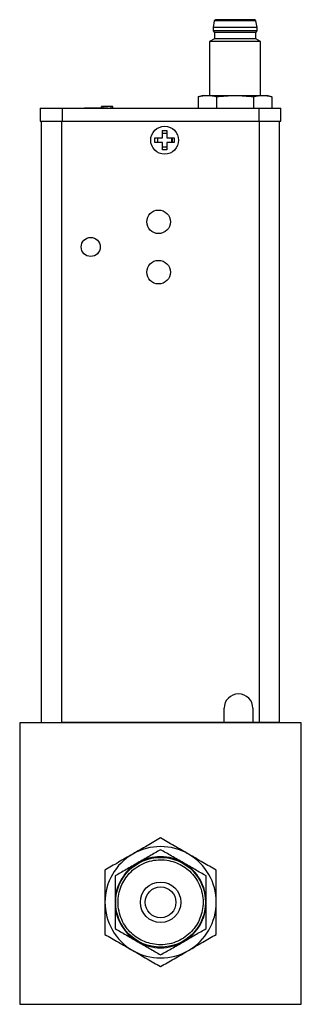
# Model space of a CAD drawing. Header units: inches. Extents: x 3.1 to 13.2, y 2.2 to 9.4.
# Tile 7 of 11: x 8.8 to 9.7, y 4.4 to 7.4. Entities that reach past the tile are written whole.
import ezdxf

# ---------------------------------------------------------------- set-up
doc = ezdxf.new("R2010")
doc.units = ezdxf.units.IN
doc.header["$MEASUREMENT"] = 0

msp = doc.modelspace()

# ---------------------------------------------------------------- linework, layer by layer
at = {"color": 7, "linetype": 'Continuous', "lineweight": 25}
for p, q in [((9.4108, 7.3931), (9.4072, 7.372)), ((9.5395, 7.3931), (9.4108, 7.3931)), ((9.543, 7.372), (9.5395, 7.3931)), ((9.4072, 7.372), (9.4072, 7.3622)), ((9.543, 7.372), (9.4072, 7.372)), ((9.4072, 7.3622), (9.4111, 7.3572)), ((9.543, 7.3622), (9.4072, 7.3622)), ((9.4111, 7.3572), (9.4111, 7.3375)), ((9.5391, 7.3572), (9.4111, 7.3572)), ((9.5391, 7.3572), (9.543, 7.3622)), ((9.5391, 7.3375), (9.5391, 7.3572)), ((9.543, 7.3622), (9.543, 7.372)), ((9.4111, 7.3375), (9.3964, 7.329)), ((9.3964, 7.329), (9.3964, 7.1624)), ((9.5539, 7.329), (9.3964, 7.329)), ((9.5391, 7.3375), (9.4111, 7.3375)), ((9.5539, 7.329), (9.5391, 7.3375)), ((9.5539, 7.1624), (9.5539, 7.329)), ((9.3767, 7.1624), (9.3615, 7.1583)), ((9.3615, 7.1583), (9.3615, 7.1231)), ((9.3767, 7.1624), (9.3899, 7.1624)), ((9.3899, 7.1624), (9.4751, 7.1624)), ((9.4183, 7.1231), (9.4183, 7.1583)), ((9.4751, 7.1624), (9.5604, 7.1624)), ((9.532, 7.1583), (9.532, 7.1231)), ((9.5604, 7.1624), (9.5736, 7.1624)), ((9.5888, 7.1583), (9.5736, 7.1624)), ((9.5888, 7.1583), (9.5888, 7.1231)), ((8.8737, 7.1231), (8.8737, 7.0837)), ((8.8737, 7.1231), (8.9407, 7.1231)), ((8.9407, 7.1231), (8.9407, 7.0837)), ((8.9407, 7.1231), (9.5489, 7.1231)), ((8.9427, 7.124), (8.9427, 7.1231)), ((8.9795, 7.1231), (8.9795, 7.124)), ((9.0106, 7.1233), (9.0104, 7.1231)), ((9.046, 7.1233), (9.0106, 7.1233)), ((9.0814, 7.1233), (9.046, 7.1233)), ((9.0623, 7.1233), (9.0623, 7.1286)), ((9.0673, 7.1286), (9.0623, 7.1286)), ((9.0923, 7.1286), (9.0673, 7.1286)), ((9.0817, 7.1231), (9.0814, 7.1233)), ((9.0923, 7.1231), (9.0923, 7.1286)), ((9.0973, 7.1286), (9.0923, 7.1286)), ((9.0973, 7.1231), (9.0973, 7.1286)), ((9.3329, 7.124), (9.3329, 7.1231)), ((9.3698, 7.1231), (9.3698, 7.124)), ((9.5489, 7.1231), (9.5489, 7.0837)), ((9.5489, 7.1231), (9.6159, 7.1231)), ((9.6159, 7.0837), (9.6159, 7.1231)), ((8.8737, 7.0837), (8.9407, 7.0837)), ((8.8776, 5.2264), (8.8776, 7.0837)), ((8.9401, 5.2264), (8.9401, 7.0837)), ((8.9407, 7.0837), (9.5489, 7.0837)), ((9.5489, 7.0837), (9.6159, 7.0837)), ((9.5496, 7.0837), (9.5496, 5.2264)), ((9.6121, 5.2264), (9.6121, 7.0837)), ((9.2507, 7.0546), (9.2642, 7.0546)), ((9.2507, 7.0314), (9.2507, 7.0546)), ((9.2636, 7.0529), (9.2642, 7.0526)), ((9.2642, 7.0546), (9.2642, 7.0314)), ((9.2275, 7.0314), (9.2507, 7.0314)), ((9.2275, 7.0179), (9.2275, 7.0314)), ((9.2362, 7.0179), (9.2362, 7.0314)), ((9.2507, 7.0459), (9.2642, 7.0459)), ((9.2642, 7.0314), (9.2875, 7.0314)), ((9.2788, 7.0314), (9.2788, 7.0179)), ((9.2875, 7.0314), (9.2875, 7.0179)), ((9.2507, 7.0179), (9.2275, 7.0179)), ((9.2507, 6.9946), (9.2507, 7.0179)), ((9.2642, 7.0033), (9.2507, 7.0033)), ((9.2642, 6.9946), (9.2507, 6.9946)), ((9.2642, 6.9967), (9.2636, 6.9964)), ((9.2875, 7.0179), (9.2642, 7.0179)), ((9.2642, 7.0179), (9.2642, 6.9946)), ((9.4415, 5.2264), (9.4415, 5.2707)), ((9.5301, 5.2707), (9.5301, 5.2264)), ((9.6796, 5.2261), (8.8101, 5.2261)), ((8.8101, 5.2261), (8.8101, 4.3566)), ((8.8776, 5.2264), (8.9401, 5.2264)), ((9.4415, 5.2264), (8.9401, 5.2264)), ((9.5301, 5.2264), (9.4415, 5.2264)), ((9.5496, 5.2264), (9.5301, 5.2264)), ((9.6121, 5.2264), (9.5496, 5.2264)), ((9.6796, 4.3566), (9.6796, 5.2261)), ((8.8101, 4.3566), (9.6796, 4.3566))]:
    msp.add_line(p, q, dxfattribs=at)
at = {"color": 8, "linetype": 'Continuous', "lineweight": 25}
msp.add_line((9.0673, 7.1233), (9.0673, 7.1286), dxfattribs=at)
at = {"color": 7, "linetype": 'Continuous', "lineweight": 25, "flags": 128}
msp.add_lwpolyline([(9.2805, 7.0314), (9.2811, 7.027), (9.2805, 7.0179)], dxfattribs=at)
at = {"color": 7, "linetype": 'Continuous', "lineweight": 25}
for centre, radius in [((9.2575, 7.0246), 0.043), ((9.2389, 6.7726), 0.0364), ((9.0293, 6.6949), 0.0295), ((9.2389, 6.6171), 0.0364), ((9.2451, 4.6716), 0.1387), ((9.2451, 4.6716), 0.0625), ((9.2451, 4.6716), 0.0475)]:
    msp.add_circle(centre, radius, dxfattribs=at)
for centre, radius, start, end in [((9.4147, 7.3927), 0.00394, 90, 173.4802), ((9.5356, 7.3927), 0.00394, 6.5198, 90), ((9.4858, 5.2707), 0.0443, 0, 180), ((9.2451, 4.6716), 0.1719, 60, 120), ((9.2451, 4.6716), 0.1719, 120, 180), ((9.2451, 4.6716), 0.1406, 60, 120), ((9.2451, 4.6716), 0.1719, 360, 60), ((9.2451, 4.6716), 0.1406, 120, 180), ((9.2451, 4.6716), 0.1406, 360, 60), ((9.2451, 4.6716), 0.1719, 180, 240), ((9.2451, 4.6716), 0.1406, 180, 240), ((9.2451, 4.6716), 0.1406, 300, 360), ((9.2451, 4.6716), 0.1719, 300, 360), ((9.2451, 4.6716), 0.1406, 240, 300), ((9.2451, 4.6716), 0.1719, 240, 300)]:
    msp.add_arc(centre, radius, start, end, dxfattribs=at)
for points, knots in [([(9.5356, 7.3966), (9.5356, 7.3966), (9.5085, 7.3966), (9.4418, 7.3966), (9.4147, 7.3966), (9.4147, 7.3966)], [0, 0, 0, 0, 0.5, 0.5, 1, 1, 1, 1]), ([(9.2451, 4.8701), (9.2316, 4.8623), (9.2178, 4.8544), (9.1964, 4.842), (9.1892, 4.8378), (9.1743, 4.8292), (9.1667, 4.8249), (9.1591, 4.8205)], [0, 0, 0, 0, 0.5, 0.5, 0.75, 0.75, 1, 1, 1, 1]), ([(9.331, 4.8205), (9.3159, 4.8292), (9.3012, 4.8377), (9.2797, 4.8501), (9.2725, 4.8542), (9.2586, 4.8623), (9.2518, 4.8662), (9.2451, 4.8701)], [0, 0, 0, 0, 0.5, 0.5, 0.75, 0.75, 1, 1, 1, 1]), ([(9.2451, 4.834), (9.234, 4.8276), (9.2228, 4.8211), (9.2053, 4.811), (9.1993, 4.8076), (9.1872, 4.8006), (9.181, 4.797), (9.1747, 4.7934)], [0, 0, 0, 0, 0.5, 0.5, 0.75, 0.75, 1, 1, 1, 1]), ([(9.3154, 4.7934), (9.303, 4.8005), (9.291, 4.8075), (9.2734, 4.8177), (9.2675, 4.821), (9.2561, 4.8276), (9.2506, 4.8308), (9.2451, 4.834)], [0, 0, 0, 0, 0.5, 0.5, 0.75, 0.75, 1, 1, 1, 1]), ([(9.1591, 4.8205), (9.144, 4.8118), (9.1293, 4.8033), (9.1078, 4.7908), (9.1007, 4.7867), (9.0867, 4.7787), (9.0799, 4.7747), (9.0732, 4.7708)], [0, 0, 0, 0, 0.5, 0.5, 0.75, 0.75, 1, 1, 1, 1]), ([(9.4169, 4.7708), (9.4035, 4.7786), (9.3897, 4.7866), (9.3683, 4.7989), (9.361, 4.8031), (9.3462, 4.8117), (9.3386, 4.8161), (9.331, 4.8205)], [0, 0, 0, 0, 0.5, 0.5, 0.75, 0.75, 1, 1, 1, 1]), ([(9.1747, 4.7934), (9.1624, 4.7863), (9.1504, 4.7793), (9.1327, 4.7691), (9.1269, 4.7658), (9.1155, 4.7592), (9.1099, 4.756), (9.1044, 4.7528)], [0, 0, 0, 0, 0.5, 0.5, 0.75, 0.75, 1, 1, 1, 1]), ([(9.1314, 4.7372), (9.1274, 4.7303), (9.1205, 4.7153), (9.1143, 4.6906), (9.1131, 4.6641), (9.1174, 4.6374), (9.127, 4.6121), (9.1413, 4.5898), (9.159, 4.5715), (9.1791, 4.5573), (9.2014, 4.547), (9.2261, 4.5409), (9.2526, 4.5397), (9.2793, 4.5439), (9.3045, 4.5536), (9.3268, 4.5679), (9.3452, 4.5855), (9.3594, 4.6056), (9.3697, 4.628), (9.3758, 4.6527), (9.377, 4.6791), (9.3727, 4.7058), (9.3631, 4.7311), (9.3488, 4.7534), (9.3311, 4.7717), (9.3111, 4.7859), (9.2887, 4.7962), (9.264, 4.8024), (9.2376, 4.8036), (9.2108, 4.7993), (9.1856, 4.7896), (9.1633, 4.7754), (9.145, 4.7577), (9.1354, 4.7442), (9.1314, 4.7372)], [0, 0, 0, 0, 0.029129, 0.060003, 0.09216, 0.125, 0.15784, 0.189997, 0.220871, 0.25, 0.279129, 0.310003, 0.34216, 0.375, 0.40784, 0.439997, 0.470871, 0.5, 0.529129, 0.560003, 0.59216, 0.625, 0.65784, 0.689997, 0.720871, 0.75, 0.779129, 0.810003, 0.84216, 0.875, 0.90784, 0.939997, 0.970871, 1, 1, 1, 1]), ([(9.3857, 4.7528), (9.3747, 4.7592), (9.3634, 4.7657), (9.3459, 4.7758), (9.34, 4.7792), (9.3278, 4.7862), (9.3216, 4.7898), (9.3154, 4.7934)], [0, 0, 0, 0, 0.5, 0.5, 0.75, 0.75, 1, 1, 1, 1]), ([(9.0732, 4.7708), (9.0732, 4.7553), (9.0732, 4.7394), (9.0732, 4.7147), (9.0732, 4.7063), (9.0732, 4.6892), (9.0732, 4.6804), (9.0732, 4.6716)], [0, 0, 0, 0, 0.5, 0.5, 0.75, 0.75, 1, 1, 1, 1]), ([(9.1044, 4.7528), (9.1044, 4.7401), (9.1044, 4.7271), (9.1044, 4.7069), (9.1044, 4.7), (9.1044, 4.686), (9.1044, 4.6788), (9.1044, 4.6716)], [0, 0, 0, 0, 0.5, 0.5, 0.75, 0.75, 1, 1, 1, 1]), ([(9.3857, 4.6716), (9.3857, 4.6859), (9.3857, 4.6997), (9.3857, 4.7201), (9.3857, 4.7269), (9.3857, 4.74), (9.3857, 4.7465), (9.3857, 4.7528)], [0, 0, 0, 0, 0.5, 0.5, 0.75, 0.75, 1, 1, 1, 1]), ([(9.4169, 4.6716), (9.4169, 4.689), (9.4169, 4.706), (9.4169, 4.7309), (9.4169, 4.7391), (9.4169, 4.7552), (9.4169, 4.7631), (9.4169, 4.7708)], [0, 0, 0, 0, 0.5, 0.5, 0.75, 0.75, 1, 1, 1, 1]), ([(9.0732, 4.6716), (9.0732, 4.6542), (9.0732, 4.6372), (9.0732, 4.6123), (9.0732, 4.6041), (9.0732, 4.588), (9.0732, 4.5801), (9.0732, 4.5724)], [0, 0, 0, 0, 0.5, 0.5, 0.75, 0.75, 1, 1, 1, 1]), ([(9.1044, 4.6716), (9.1044, 4.6574), (9.1044, 4.6435), (9.1044, 4.6231), (9.1044, 4.6164), (9.1044, 4.6032), (9.1044, 4.5968), (9.1044, 4.5904)], [0, 0, 0, 0, 0.5, 0.5, 0.75, 0.75, 1, 1, 1, 1]), ([(9.3857, 4.5904), (9.3857, 4.6031), (9.3857, 4.6162), (9.3857, 4.6364), (9.3857, 4.6432), (9.3857, 4.6572), (9.3857, 4.6644), (9.3857, 4.6716)], [0, 0, 0, 0, 0.5, 0.5, 0.75, 0.75, 1, 1, 1, 1]), ([(9.4169, 4.5724), (9.4169, 4.5879), (9.4169, 4.6038), (9.4169, 4.6285), (9.4169, 4.6369), (9.4169, 4.654), (9.4169, 4.6628), (9.4169, 4.6716)], [0, 0, 0, 0, 0.5, 0.5, 0.75, 0.75, 1, 1, 1, 1]), ([(9.1044, 4.5904), (9.1155, 4.5841), (9.1267, 4.5776), (9.1442, 4.5674), (9.1502, 4.564), (9.1623, 4.557), (9.1685, 4.5534), (9.1747, 4.5498)], [0, 0, 0, 0, 0.5, 0.5, 0.75, 0.75, 1, 1, 1, 1]), ([(9.3154, 4.5498), (9.3277, 4.557), (9.3397, 4.5639), (9.3574, 4.5741), (9.3632, 4.5775), (9.3746, 4.584), (9.3802, 4.5872), (9.3857, 4.5904)], [0, 0, 0, 0, 0.5, 0.5, 0.75, 0.75, 1, 1, 1, 1]), ([(9.0732, 4.5724), (9.0867, 4.5646), (9.1004, 4.5567), (9.1218, 4.5443), (9.1291, 4.5401), (9.1439, 4.5316), (9.1515, 4.5272), (9.1591, 4.5228)], [0, 0, 0, 0, 0.5, 0.5, 0.75, 0.75, 1, 1, 1, 1]), ([(9.331, 4.5228), (9.3461, 4.5315), (9.3608, 4.54), (9.3823, 4.5524), (9.3895, 4.5565), (9.4034, 4.5646), (9.4102, 4.5685), (9.4169, 4.5724)], [0, 0, 0, 0, 0.5, 0.5, 0.75, 0.75, 1, 1, 1, 1]), ([(9.1747, 4.5498), (9.1871, 4.5427), (9.1991, 4.5358), (9.2168, 4.5256), (9.2226, 4.5222), (9.234, 4.5156), (9.2396, 4.5124), (9.2451, 4.5092)], [0, 0, 0, 0, 0.5, 0.5, 0.75, 0.75, 1, 1, 1, 1]), ([(9.2451, 4.5092), (9.2561, 4.5156), (9.2673, 4.5221), (9.2849, 4.5322), (9.2908, 4.5356), (9.3029, 4.5426), (9.3092, 4.5462), (9.3154, 4.5498)], [0, 0, 0, 0, 0.5, 0.5, 0.75, 0.75, 1, 1, 1, 1]), ([(9.1591, 4.5228), (9.1742, 4.5141), (9.1889, 4.5056), (9.2105, 4.4931), (9.2176, 4.489), (9.2315, 4.481), (9.2383, 4.477), (9.2451, 4.4732)], [0, 0, 0, 0, 0.5, 0.5, 0.75, 0.75, 1, 1, 1, 1]), ([(9.2451, 4.4732), (9.2585, 4.4809), (9.2723, 4.4889), (9.2937, 4.5012), (9.301, 4.5054), (9.3158, 4.514), (9.3234, 4.5184), (9.331, 4.5228)], [0, 0, 0, 0, 0.5, 0.5, 0.75, 0.75, 1, 1, 1, 1])]:
    msp.add_open_spline(points, degree=3, knots=knots, dxfattribs=at)
for points in [[(9.3615, 7.1583), (9.3709, 7.1609), (9.3804, 7.1624), (9.3899, 7.1624)], [(9.3899, 7.1624), (9.3994, 7.1624), (9.4089, 7.1609), (9.4183, 7.1583)], [(9.4183, 7.1583), (9.4372, 7.1609), (9.4561, 7.1624), (9.4751, 7.1624)], [(9.4751, 7.1624), (9.4942, 7.1624), (9.5131, 7.1609), (9.532, 7.1583)], [(9.532, 7.1583), (9.5414, 7.1609), (9.5508, 7.1624), (9.5604, 7.1624)], [(9.5604, 7.1624), (9.5699, 7.1624), (9.5793, 7.1609), (9.5888, 7.1583)]]:
    msp.add_open_spline(points, degree=3, dxfattribs=at)

doc.saveas('drawing.dxf')
